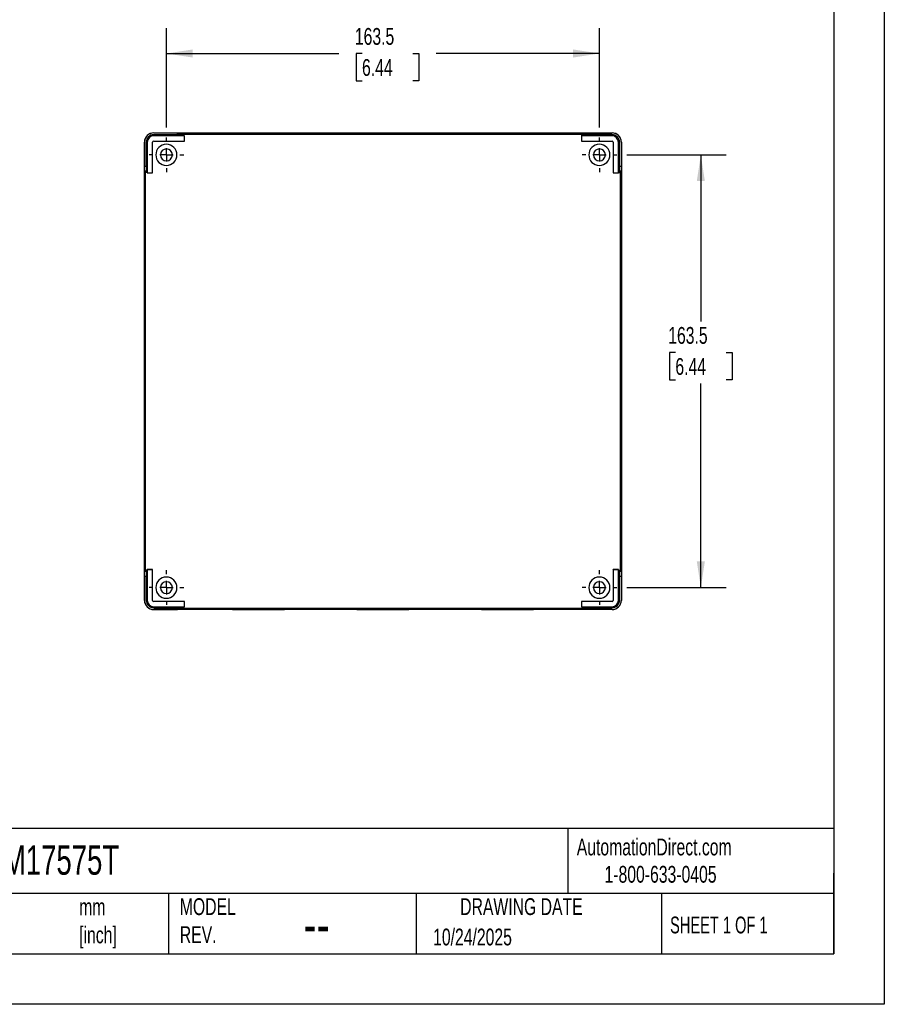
# Model space of a CAD drawing. Header units: millimetres. Extents: x 0 to 838, y 0 to 648.
# Tile 2 of 3: x 512 to 838, y 0 to 372. Entities that reach past the tile are written whole.
import ezdxf

# ---------------------------------------------------------------- set-up
doc = ezdxf.new("R2010")
doc.units = ezdxf.units.MM
doc.header["$LTSCALE"] = 3
doc.linetypes.add('CENTERX2', pattern=[20.32, 12.7, -2.54, 2.54, -2.54])
doc.layers.add('CENTER', color=40, linetype='CENTERX2')
doc.layers.add('DIMENSIONS', color=140, linetype='Continuous', lineweight=25)
doc.layers.add('TEXT', color=140, linetype='Continuous', lineweight=25)
doc.styles.add('SLDTEXTSTYLE0', font='TXT', dxfattribs={"width": 0.7})
doc.styles.add('SLDTEXTSTYLE1', font='TXT', dxfattribs={"width": 0.65})
doc.dimstyles.new('SLDDIMSTYLE0', dxfattribs={"dimtxt": 6.474023, "dimasz": 9.906, "dimexe": 0, "dimexo": 0.0625, "dimgap": 1.618506, "dimtad": 0, "dimtih": 1, "dimtoh": 1, "dimdec": 1, "dimrnd": 1e-09, "dimzin": 12, "dimdsep": 46, "dimtxsty": 'SLDTEXTSTYLE0', "dimsah": 1, "dimcen": 0.09, "dimadec": 0, "dimazin": 3, "dimtfac": 1, "dimtdec": 1, "dimtofl": 0, "dimtmove": 0, "dimatfit": 3, "dimfxl": 0, "dimfrac": 2, "dimtolj": 1, "dimtzin": 12, "dimarcsym": 0})

# ---------------------------------------------------------------- blocks, each defined once
blk = doc.blocks.new('_D_12')
at = {"layer": 'DIMENSIONS'}
for p, q in [((567.13, 331.28), (567.13, 368.75)), ((730.63, 331.28), (730.63, 368.75)), ((567.13, 359.23), (632.21, 359.23)), ((640.99, 359.23), (638.81, 359.23)), ((638.81, 359.23), (638.81, 348.94)), ((660.22, 359.23), (662.4, 359.23)), ((662.4, 359.23), (662.4, 348.94)), ((730.63, 359.23), (669, 359.23)), ((638.81, 348.94), (640.99, 348.94)), ((662.4, 348.94), (660.22, 348.94))]:
    blk.add_line(p, q, dxfattribs=at)
for points in [[(567.13, 359.23), (577.04, 357.7), (577.04, 360.75)], [(730.63, 359.23), (720.72, 360.75), (720.72, 357.7)]]:
    blk.add_solid(points, dxfattribs=at)
at = {"layer": 'DIMENSIONS', "char_height": 6.35, "attachment_point": 1, "style": 'SLDTEXTSTYLE0'}
for s, insert in [('163.5', (638.29, 368.86)), ('6.44', (640.99, 357.12))]:
    blk.add_mtext(s, dxfattribs=dict(at, insert=insert))
blk = doc.blocks.new('_D_13')
at = {"layer": 'DIMENSIONS'}
for p, q in [((740.98, 320.93), (778.46, 320.93)), ((768.93, 320.93), (768.93, 258.01)), ((759.31, 246.27), (757.14, 246.27)), ((757.14, 246.27), (757.14, 235.98)), ((778.55, 246.27), (780.72, 246.27)), ((780.72, 246.27), (780.72, 235.98)), ((757.14, 235.98), (759.31, 235.98)), ((768.93, 157.43), (768.93, 234.53)), ((780.72, 235.98), (778.55, 235.98)), ((740.98, 157.43), (778.46, 157.43))]:
    blk.add_line(p, q, dxfattribs=at)
for points in [[(768.93, 320.93), (767.41, 311.02), (770.45, 311.02)], [(768.93, 157.43), (770.45, 167.33), (767.41, 167.33)]]:
    blk.add_solid(points, dxfattribs=at)
at = {"layer": 'DIMENSIONS', "char_height": 6.35, "attachment_point": 1, "style": 'SLDTEXTSTYLE0'}
for s, insert in [('163.5', (756.62, 255.9)), ('6.44', (759.31, 244.16))]:
    blk.add_mtext(s, dxfattribs=dict(at, insert=insert))
blk = doc.blocks.new('SW_CENTERMARKSYMBOL_7')
at = {"layer": 'CENTER', "color": 0}
for p, q in [((0, 5.08), (0, 6.54)), ((-5.08, 0), (-6.54, 0)), ((0, 0), (-2.54, 0)), ((0, 0), (0, 2.54)), ((0, 0), (0, -2.54)), ((0, 0), (2.54, 0)), ((5.08, 0), (6.54, 0)), ((0, -5.08), (0, -6.54))]:
    blk.add_line(p, q, dxfattribs=at)
blk = doc.blocks.new('SW_CENTERMARKSYMBOL_8')
at = {"layer": 'CENTER', "color": 0}
for p, q in [((0, 5.08), (0, 6.54)), ((-5.08, 0), (-6.54, 0)), ((0, 0), (-2.54, 0)), ((0, 0), (0, 2.54)), ((0, 0), (0, -2.54)), ((0, 0), (2.54, 0)), ((5.08, 0), (6.54, 0)), ((0, -5.08), (0, -6.54))]:
    blk.add_line(p, q, dxfattribs=at)
blk = doc.blocks.new('SW_CENTERMARKSYMBOL_9')
at = {"layer": 'CENTER', "color": 0}
for p, q in [((0, 5.08), (0, 6.54)), ((-5.08, 0), (-6.54, 0)), ((0, 0), (-2.54, 0)), ((0, 0), (0, 2.54)), ((0, 0), (0, -2.54)), ((0, 0), (2.54, 0)), ((5.08, 0), (6.54, 0)), ((0, -5.08), (0, -6.54))]:
    blk.add_line(p, q, dxfattribs=at)
blk = doc.blocks.new('SW_CENTERMARKSYMBOL_10')
at = {"layer": 'CENTER', "color": 0}
for p, q in [((0, 5.08), (0, 6.54)), ((-5.08, 0), (-6.54, 0)), ((0, 0), (-2.54, 0)), ((0, 0), (0, 2.54)), ((0, 0), (0, -2.54)), ((0, 0), (2.54, 0)), ((5.08, 0), (6.54, 0)), ((0, -5.08), (0, -6.54))]:
    blk.add_line(p, q, dxfattribs=at)

msp = doc.modelspace()

# ---------------------------------------------------------------- linework, layer by layer
at = {"color": 7, "linetype": 'Continuous'}
for p, q in [((838.21, 647.71), (838.21, 0.01)), ((838.21, 0.01), (0.01, 0.01))]:
    msp.add_line(p, q, dxfattribs=at)
for p, q in [((562.33, 329.19), (562.33, 329.23)), ((562.33, 329.23), (735.43, 329.23)), ((571.35, 329.19), (562.33, 329.19)), ((562.33, 328.12), (562.33, 328.53)), ((571.35, 328.53), (562.33, 328.53)), ((573.91, 328.12), (562.33, 328.12)), ((571.35, 328.53), (571.35, 329.19)), ((573.72, 328.8), (573.35, 329.17)), ((573.35, 329.17), (573.35, 328.51)), ((573.72, 328.13), (573.35, 328.51)), ((573.72, 328.13), (573.72, 328.8)), ((573.72, 328.8), (724.04, 328.8)), ((573.92, 328.13), (573.72, 328.13)), ((573.91, 328.12), (573.92, 328.13)), ((573.91, 326.14), (573.91, 328.12)), ((573.92, 326.13), (573.92, 328.13)), ((601.88, 328.95), (601.88, 329.15)), ((601.88, 328.87), (601.88, 328.9)), ((648.88, 328.95), (648.88, 329.15)), ((648.88, 328.87), (648.88, 328.9)), ((695.88, 328.95), (695.88, 329.15)), ((695.88, 328.87), (695.88, 328.9)), ((723.85, 328.12), (723.84, 328.13)), ((724.04, 328.13), (723.84, 328.13)), ((723.84, 328.13), (723.84, 326.13)), ((723.85, 328.12), (723.85, 326.14)), ((735.43, 328.12), (723.85, 328.12)), ((724.41, 329.17), (724.04, 328.8)), ((724.04, 328.13), (724.04, 328.8)), ((724.04, 328.13), (724.41, 328.51)), ((724.41, 328.51), (724.41, 329.17)), ((726.41, 329.19), (735.43, 329.19)), ((726.41, 329.19), (726.41, 328.53)), ((735.43, 328.53), (726.41, 328.53)), ((735.43, 329.19), (735.43, 329.23)), ((735.43, 328.12), (735.43, 328.53)), ((558.83, 152.63), (558.83, 325.73)), ((558.87, 325.73), (558.83, 325.73)), ((558.87, 325.73), (558.87, 316.71)), ((559.93, 325.73), (559.53, 325.73)), ((559.53, 325.73), (559.53, 316.71)), ((559.93, 325.73), (559.93, 314.14)), ((561.91, 314.14), (561.91, 325.73)), ((561.91, 325.73), (561.92, 325.73)), ((561.92, 314.13), (561.92, 325.73)), ((562.33, 326.14), (573.91, 326.14)), ((562.33, 326.14), (562.33, 326.13)), ((562.33, 326.13), (573.92, 326.13)), ((573.91, 326.14), (573.92, 326.13)), ((723.85, 326.14), (723.84, 326.13)), ((723.84, 326.13), (735.43, 326.13)), ((723.85, 326.14), (735.43, 326.14)), ((735.43, 326.14), (735.43, 326.13)), ((735.85, 325.73), (735.84, 325.73)), ((735.84, 325.73), (735.84, 314.13)), ((735.85, 325.73), (735.85, 314.14)), ((737.83, 314.14), (737.83, 325.73)), ((737.83, 325.73), (738.23, 325.73)), ((738.23, 316.71), (738.23, 325.73)), ((738.9, 325.73), (738.9, 316.71)), ((738.9, 325.73), (738.93, 325.73)), ((738.93, 325.73), (738.93, 152.63)), ((558.87, 316.71), (559.53, 316.71)), ((738.23, 316.71), (738.9, 316.71)), ((558.88, 314.71), (559.26, 314.33)), ((559.55, 314.71), (558.88, 314.71)), ((559.26, 164.02), (559.26, 314.33)), ((559.92, 314.33), (559.26, 314.33)), ((559.92, 314.33), (559.55, 314.71)), ((559.92, 314.33), (559.92, 314.13)), ((559.93, 314.14), (559.92, 314.13)), ((559.92, 314.13), (561.92, 314.13)), ((559.93, 314.14), (561.91, 314.14)), ((561.91, 314.14), (561.92, 314.13)), ((735.85, 314.14), (735.84, 314.13)), ((735.84, 314.13), (737.84, 314.13)), ((735.85, 314.14), (737.83, 314.14)), ((737.83, 314.14), (737.84, 314.13)), ((737.84, 314.33), (738.21, 314.71)), ((737.84, 314.13), (737.84, 314.33)), ((737.84, 314.33), (738.5, 314.33)), ((738.88, 314.71), (738.21, 314.71)), ((738.5, 314.33), (738.88, 314.71)), ((738.5, 314.33), (738.5, 164.02)), ((559.14, 280.18), (558.94, 280.18)), ((738.62, 280.18), (738.82, 280.18)), ((559.14, 239.18), (558.94, 239.18)), ((738.62, 239.18), (738.82, 239.18)), ((559.14, 198.18), (558.94, 198.18)), ((738.62, 198.18), (738.82, 198.18)), ((559.26, 164.02), (558.88, 163.64)), ((559.92, 164.02), (559.26, 164.02)), ((559.92, 164.02), (559.55, 163.64)), ((559.92, 164.22), (559.92, 164.02)), ((559.93, 164.21), (559.92, 164.22)), ((561.92, 164.22), (559.92, 164.22)), ((561.91, 164.21), (559.93, 164.21)), ((559.93, 164.21), (559.93, 152.63)), ((561.91, 164.21), (561.92, 164.22)), ((561.91, 152.63), (561.91, 164.21)), ((561.92, 152.63), (561.92, 164.22)), ((735.85, 164.21), (735.84, 164.22)), ((735.84, 164.22), (735.84, 152.63)), ((737.84, 164.22), (735.84, 164.22)), ((735.85, 164.21), (735.85, 152.63)), ((737.83, 164.21), (735.85, 164.21)), ((737.83, 164.21), (737.84, 164.22)), ((737.83, 152.63), (737.83, 164.21)), ((737.84, 164.02), (737.84, 164.22)), ((737.84, 164.02), (738.21, 163.64)), ((737.84, 164.02), (738.5, 164.02)), ((738.88, 163.64), (738.5, 164.02)), ((558.87, 161.64), (558.87, 152.63)), ((559.53, 161.64), (558.87, 161.64)), ((558.88, 163.64), (559.55, 163.64)), ((559.53, 161.64), (559.53, 152.63)), ((738.21, 163.64), (738.88, 163.64)), ((738.23, 152.63), (738.23, 161.64)), ((738.9, 161.64), (738.23, 161.64)), ((738.9, 161.64), (738.9, 152.63)), ((558.87, 152.63), (558.83, 152.63)), ((559.93, 152.63), (559.53, 152.63)), ((561.91, 152.63), (561.92, 152.63)), ((735.85, 152.63), (735.84, 152.63)), ((737.83, 152.63), (738.23, 152.63)), ((738.9, 152.63), (738.93, 152.63)), ((562.33, 152.21), (562.33, 152.22)), ((573.92, 152.22), (562.33, 152.22)), ((573.91, 152.21), (562.33, 152.21)), ((562.33, 150.23), (573.91, 150.23)), ((562.33, 150.23), (562.33, 149.83)), ((562.33, 149.83), (571.35, 149.83)), ((562.33, 149.16), (562.33, 149.13)), ((562.33, 149.16), (571.35, 149.16)), ((735.43, 149.13), (562.33, 149.13)), ((571.35, 149.16), (571.35, 149.83)), ((573.72, 150.22), (573.35, 149.84)), ((573.35, 149.84), (573.35, 149.18)), ((573.35, 149.18), (573.72, 149.55)), ((573.72, 150.22), (573.92, 150.22)), ((573.72, 150.22), (573.72, 149.55)), ((724.04, 149.55), (573.72, 149.55)), ((573.91, 152.21), (573.92, 152.22)), ((573.91, 150.23), (573.91, 152.21)), ((573.91, 150.23), (573.92, 150.22)), ((573.92, 150.22), (573.92, 152.22)), ((601.88, 149.49), (601.88, 149.45)), ((601.88, 149.4), (601.88, 149.2)), ((648.88, 149.49), (648.88, 149.45)), ((648.88, 149.4), (648.88, 149.2)), ((695.88, 149.49), (695.88, 149.45)), ((695.88, 149.4), (695.88, 149.2)), ((723.85, 152.21), (723.84, 152.22)), ((735.43, 152.22), (723.84, 152.22)), ((723.84, 152.22), (723.84, 150.22)), ((723.85, 150.23), (723.84, 150.22)), ((723.84, 150.22), (724.04, 150.22)), ((723.85, 152.21), (723.85, 150.23)), ((735.43, 152.21), (723.85, 152.21)), ((723.85, 150.23), (735.43, 150.23)), ((724.04, 150.22), (724.41, 149.84)), ((724.04, 150.22), (724.04, 149.55)), ((724.04, 149.55), (724.41, 149.18)), ((724.41, 149.18), (724.41, 149.84)), ((726.41, 149.83), (735.43, 149.83)), ((726.41, 149.83), (726.41, 149.16)), ((735.43, 149.16), (726.41, 149.16)), ((735.43, 152.21), (735.43, 152.22)), ((735.43, 150.23), (735.43, 149.83)), ((735.43, 149.16), (735.43, 149.13))]:
    msp.add_line(p, q)
at = {"flags": 128}
for points in [[(601.88, 328.87), (600.12, 328.87), (598.39, 328.87), (596.69, 328.87), (595.06, 328.88), (593.5, 328.89), (592.05, 328.89), (590.71, 328.9), (589.5, 328.92), (588.43, 328.93), (587.52, 328.94), (586.78, 328.95), (586.22, 328.97), (585.84, 328.98), (585.65, 329), (585.65, 329.01), (585.84, 329.03), (586.22, 329.05), (586.78, 329.06), (587.52, 329.07), (588.43, 329.09), (589.5, 329.1), (590.71, 329.11), (592.05, 329.12), (593.5, 329.13), (595.06, 329.14), (596.69, 329.14), (598.39, 329.15), (600.12, 329.15), (601.88, 329.15)], [(590.36, 328.91), (590.71, 328.91), (592.05, 328.92), (593.5, 328.93), (595.06, 328.94), (596.69, 328.94), (598.39, 328.95), (600.12, 328.95), (601.88, 328.95)], [(595.46, 328.88), (596.56, 328.88), (597.8, 328.89), (599.12, 328.89), (600.49, 328.9), (601.88, 328.9)], [(601.88, 329.15), (603.64, 329.15), (605.37, 329.15), (607.07, 329.14), (608.7, 329.14), (610.26, 329.13), (611.71, 329.12), (613.06, 329.11), (614.27, 329.1), (615.33, 329.09), (616.24, 329.07), (616.98, 329.06), (617.54, 329.05), (617.92, 329.03), (618.11, 329.01), (618.11, 329), (617.92, 328.98), (617.54, 328.97), (616.98, 328.95), (616.24, 328.94), (615.33, 328.93), (614.27, 328.92), (613.06, 328.9), (611.71, 328.89), (610.26, 328.89), (608.7, 328.88), (607.07, 328.87), (605.37, 328.87), (603.64, 328.87), (601.88, 328.87)], [(601.88, 328.95), (603.64, 328.95), (605.37, 328.95), (607.07, 328.94), (608.7, 328.94), (610.26, 328.93), (611.71, 328.92), (613.06, 328.91), (613.4, 328.91)], [(601.88, 328.9), (603.28, 328.9), (604.65, 328.89), (605.96, 328.89), (607.21, 328.88), (608.3, 328.88)], [(648.88, 328.87), (647.12, 328.87), (645.39, 328.87), (643.69, 328.87), (642.06, 328.88), (640.5, 328.89), (639.05, 328.89), (637.71, 328.9), (636.5, 328.92), (635.43, 328.93), (634.52, 328.94), (633.78, 328.95), (633.22, 328.97), (632.84, 328.98), (632.65, 329), (632.65, 329.01), (632.84, 329.03), (633.22, 329.05), (633.78, 329.06), (634.52, 329.07), (635.43, 329.09), (636.5, 329.1), (637.71, 329.11), (639.05, 329.12), (640.5, 329.13), (642.06, 329.14), (643.69, 329.14), (645.39, 329.15), (647.12, 329.15), (648.88, 329.15)], [(637.36, 328.91), (637.71, 328.91), (639.05, 328.92), (640.5, 328.93), (642.06, 328.94), (643.69, 328.94), (645.39, 328.95), (647.12, 328.95), (648.88, 328.95)], [(642.46, 328.88), (643.56, 328.88), (644.8, 328.89), (646.12, 328.89), (647.49, 328.9), (648.88, 328.9)], [(648.88, 329.15), (650.64, 329.15), (652.37, 329.15), (654.07, 329.14), (655.7, 329.14), (657.26, 329.13), (658.71, 329.12), (660.06, 329.11), (661.27, 329.1), (662.33, 329.09), (663.24, 329.07), (663.98, 329.06), (664.54, 329.05), (664.92, 329.03), (665.11, 329.01), (665.11, 329), (664.92, 328.98), (664.54, 328.97), (663.98, 328.95), (663.24, 328.94), (662.33, 328.93), (661.27, 328.92), (660.06, 328.9), (658.71, 328.89), (657.26, 328.89), (655.7, 328.88), (654.07, 328.87), (652.37, 328.87), (650.64, 328.87), (648.88, 328.87)], [(648.88, 328.95), (650.64, 328.95), (652.37, 328.95), (654.07, 328.94), (655.7, 328.94), (657.26, 328.93), (658.71, 328.92), (660.06, 328.91), (660.4, 328.91)], [(648.88, 328.9), (650.28, 328.9), (651.65, 328.89), (652.96, 328.89), (654.21, 328.88), (655.3, 328.88)], [(695.88, 328.87), (694.12, 328.87), (692.39, 328.87), (690.69, 328.87), (689.06, 328.88), (687.5, 328.89), (686.05, 328.89), (684.71, 328.9), (683.5, 328.92), (682.43, 328.93), (681.52, 328.94), (680.78, 328.95), (680.22, 328.97), (679.84, 328.98), (679.65, 329), (679.65, 329.01), (679.84, 329.03), (680.22, 329.05), (680.78, 329.06), (681.52, 329.07), (682.43, 329.09), (683.5, 329.1), (684.71, 329.11), (686.05, 329.12), (687.5, 329.13), (689.06, 329.14), (690.69, 329.14), (692.39, 329.15), (694.12, 329.15), (695.88, 329.15)], [(684.36, 328.91), (684.71, 328.91), (686.05, 328.92), (687.5, 328.93), (689.06, 328.94), (690.69, 328.94), (692.39, 328.95), (694.12, 328.95), (695.88, 328.95)], [(689.46, 328.88), (690.56, 328.88), (691.8, 328.89), (693.12, 328.89), (694.49, 328.9), (695.88, 328.9)], [(695.88, 329.15), (697.64, 329.15), (699.37, 329.15), (701.07, 329.14), (702.7, 329.14), (704.26, 329.13), (705.71, 329.12), (707.06, 329.11), (708.27, 329.1), (709.33, 329.09), (710.24, 329.07), (710.98, 329.06), (711.54, 329.05), (711.92, 329.03), (712.11, 329.01), (712.11, 329), (711.92, 328.98), (711.54, 328.97), (710.98, 328.95), (710.24, 328.94), (709.33, 328.93), (708.27, 328.92), (707.06, 328.9), (705.71, 328.89), (704.26, 328.89), (702.7, 328.88), (701.07, 328.87), (699.37, 328.87), (697.64, 328.87), (695.88, 328.87)], [(695.88, 328.95), (697.64, 328.95), (699.37, 328.95), (701.07, 328.94), (702.7, 328.94), (704.26, 328.93), (705.71, 328.92), (707.06, 328.91), (707.4, 328.91)], [(695.88, 328.9), (697.28, 328.9), (698.65, 328.89), (699.96, 328.89), (701.21, 328.88), (702.3, 328.88)], [(558.94, 280.18), (558.94, 281.71), (558.94, 283.23), (558.95, 284.7), (558.95, 286.1), (558.96, 287.42), (558.97, 288.63), (558.98, 289.72), (558.99, 290.67), (559, 291.47), (559.01, 292.1), (559.02, 292.56), (559.04, 292.83), (559.05, 292.93), (559.06, 292.83), (559.08, 292.56), (559.09, 292.1), (559.1, 291.47), (559.11, 290.67), (559.12, 289.72), (559.13, 288.63), (559.14, 287.42), (559.15, 286.1), (559.15, 284.7), (559.16, 283.23), (559.16, 281.71), (559.16, 280.18)], [(738.82, 280.18), (738.82, 281.71), (738.82, 283.23), (738.82, 284.7), (738.81, 286.1), (738.8, 287.42), (738.8, 288.63), (738.79, 289.72), (738.78, 290.67), (738.76, 291.47), (738.75, 292.1), (738.74, 292.56), (738.73, 292.83), (738.71, 292.93), (738.7, 292.83), (738.69, 292.56), (738.67, 292.1), (738.66, 291.47), (738.65, 290.67), (738.64, 289.72), (738.63, 288.63), (738.62, 287.42), (738.61, 286.1), (738.61, 284.7), (738.6, 283.23), (738.6, 281.71), (738.6, 280.18)], [(559.14, 280.18), (559.14, 281.71), (559.14, 283.23), (559.15, 284.7), (559.15, 285.77)], [(738.62, 280.18), (738.62, 281.71), (738.62, 283.23), (738.62, 284.7), (738.61, 285.77)], [(559.16, 280.18), (559.16, 278.64), (559.16, 277.12), (559.15, 275.65), (559.15, 274.25), (559.14, 272.93), (559.13, 271.72), (559.12, 270.63), (559.11, 269.68), (559.1, 268.89), (559.09, 268.25), (559.08, 267.8), (559.06, 267.52), (559.05, 267.43), (559.04, 267.52), (559.02, 267.8), (559.01, 268.25), (559, 268.89), (558.99, 269.68), (558.98, 270.63), (558.97, 271.72), (558.96, 272.93), (558.95, 274.25), (558.95, 275.65), (558.94, 277.12), (558.94, 278.64), (558.94, 280.18)], [(559.15, 274.58), (559.15, 275.65), (559.14, 277.12), (559.14, 278.64), (559.14, 280.18)], [(738.6, 280.18), (738.6, 278.64), (738.6, 277.12), (738.61, 275.65), (738.61, 274.25), (738.62, 272.93), (738.63, 271.72), (738.64, 270.63), (738.65, 269.68), (738.66, 268.89), (738.67, 268.25), (738.69, 267.8), (738.7, 267.52), (738.71, 267.43), (738.73, 267.52), (738.74, 267.8), (738.75, 268.25), (738.76, 268.89), (738.78, 269.68), (738.79, 270.63), (738.8, 271.72), (738.8, 272.93), (738.81, 274.25), (738.82, 275.65), (738.82, 277.12), (738.82, 278.64), (738.82, 280.18)], [(738.61, 274.58), (738.62, 275.65), (738.62, 277.12), (738.62, 278.64), (738.62, 280.18)], [(558.94, 239.18), (558.94, 240.71), (558.94, 242.23), (558.95, 243.7), (558.95, 245.1), (558.96, 246.42), (558.97, 247.63), (558.98, 248.72), (558.99, 249.67), (559, 250.47), (559.01, 251.1), (559.02, 251.56), (559.04, 251.83), (559.05, 251.93), (559.06, 251.83), (559.08, 251.56), (559.09, 251.1), (559.1, 250.47), (559.11, 249.67), (559.12, 248.72), (559.13, 247.63), (559.14, 246.42), (559.15, 245.1), (559.15, 243.7), (559.16, 242.23), (559.16, 240.71), (559.16, 239.18)], [(738.82, 239.18), (738.82, 240.71), (738.82, 242.23), (738.82, 243.7), (738.81, 245.1), (738.8, 246.42), (738.8, 247.63), (738.79, 248.72), (738.78, 249.67), (738.76, 250.47), (738.75, 251.1), (738.74, 251.56), (738.73, 251.83), (738.71, 251.93), (738.7, 251.83), (738.69, 251.56), (738.67, 251.1), (738.66, 250.47), (738.65, 249.67), (738.64, 248.72), (738.63, 247.63), (738.62, 246.42), (738.61, 245.1), (738.61, 243.7), (738.6, 242.23), (738.6, 240.71), (738.6, 239.18)], [(559.14, 239.18), (559.14, 240.71), (559.14, 242.23), (559.15, 243.7), (559.15, 244.77)], [(738.62, 239.18), (738.62, 240.71), (738.62, 242.23), (738.62, 243.7), (738.61, 244.77)], [(559.16, 239.18), (559.16, 237.64), (559.16, 236.12), (559.15, 234.65), (559.15, 233.25), (559.14, 231.93), (559.13, 230.72), (559.12, 229.63), (559.11, 228.68), (559.1, 227.89), (559.09, 227.25), (559.08, 226.8), (559.06, 226.52), (559.05, 226.43), (559.04, 226.52), (559.02, 226.8), (559.01, 227.25), (559, 227.89), (558.99, 228.68), (558.98, 229.63), (558.97, 230.72), (558.96, 231.93), (558.95, 233.25), (558.95, 234.65), (558.94, 236.12), (558.94, 237.64), (558.94, 239.18)], [(559.15, 233.58), (559.15, 234.65), (559.14, 236.12), (559.14, 237.64), (559.14, 239.18)], [(738.6, 239.18), (738.6, 237.64), (738.6, 236.12), (738.61, 234.65), (738.61, 233.25), (738.62, 231.93), (738.63, 230.72), (738.64, 229.63), (738.65, 228.68), (738.66, 227.89), (738.67, 227.25), (738.69, 226.8), (738.7, 226.52), (738.71, 226.43), (738.73, 226.52), (738.74, 226.8), (738.75, 227.25), (738.76, 227.89), (738.78, 228.68), (738.79, 229.63), (738.8, 230.72), (738.8, 231.93), (738.81, 233.25), (738.82, 234.65), (738.82, 236.12), (738.82, 237.64), (738.82, 239.18)], [(738.61, 233.58), (738.62, 234.65), (738.62, 236.12), (738.62, 237.64), (738.62, 239.18)], [(558.94, 198.18), (558.94, 199.71), (558.94, 201.23), (558.95, 202.7), (558.95, 204.1), (558.96, 205.42), (558.97, 206.63), (558.98, 207.72), (558.99, 208.67), (559, 209.47), (559.01, 210.1), (559.02, 210.56), (559.04, 210.83), (559.05, 210.93), (559.06, 210.83), (559.08, 210.56), (559.09, 210.1), (559.1, 209.47), (559.11, 208.67), (559.12, 207.72), (559.13, 206.63), (559.14, 205.42), (559.15, 204.1), (559.15, 202.7), (559.16, 201.23), (559.16, 199.71), (559.16, 198.18)], [(738.82, 198.18), (738.82, 199.71), (738.82, 201.23), (738.82, 202.7), (738.81, 204.1), (738.8, 205.42), (738.8, 206.63), (738.79, 207.72), (738.78, 208.67), (738.76, 209.47), (738.75, 210.1), (738.74, 210.56), (738.73, 210.83), (738.71, 210.93), (738.7, 210.83), (738.69, 210.56), (738.67, 210.1), (738.66, 209.47), (738.65, 208.67), (738.64, 207.72), (738.63, 206.63), (738.62, 205.42), (738.61, 204.1), (738.61, 202.7), (738.6, 201.23), (738.6, 199.71), (738.6, 198.18)], [(559.14, 198.18), (559.14, 199.71), (559.14, 201.23), (559.15, 202.7), (559.15, 203.77)], [(738.62, 198.18), (738.62, 199.71), (738.62, 201.23), (738.62, 202.7), (738.61, 203.77)], [(559.16, 198.18), (559.16, 196.64), (559.16, 195.12), (559.15, 193.65), (559.15, 192.25), (559.14, 190.93), (559.13, 189.72), (559.12, 188.63), (559.11, 187.68), (559.1, 186.89), (559.09, 186.25), (559.08, 185.8), (559.06, 185.52), (559.05, 185.43), (559.04, 185.52), (559.02, 185.8), (559.01, 186.25), (559, 186.89), (558.99, 187.68), (558.98, 188.63), (558.97, 189.72), (558.96, 190.93), (558.95, 192.25), (558.95, 193.65), (558.94, 195.12), (558.94, 196.64), (558.94, 198.18)], [(559.15, 192.58), (559.15, 193.65), (559.14, 195.12), (559.14, 196.64), (559.14, 198.18)], [(738.6, 198.18), (738.6, 196.64), (738.6, 195.12), (738.61, 193.65), (738.61, 192.25), (738.62, 190.93), (738.63, 189.72), (738.64, 188.63), (738.65, 187.68), (738.66, 186.89), (738.67, 186.25), (738.69, 185.8), (738.7, 185.52), (738.71, 185.43), (738.73, 185.52), (738.74, 185.8), (738.75, 186.25), (738.76, 186.89), (738.78, 187.68), (738.79, 188.63), (738.8, 189.72), (738.8, 190.93), (738.81, 192.25), (738.82, 193.65), (738.82, 195.12), (738.82, 196.64), (738.82, 198.18)], [(738.61, 192.58), (738.62, 193.65), (738.62, 195.12), (738.62, 196.64), (738.62, 198.18)], [(601.88, 149.49), (600.12, 149.48), (598.39, 149.48), (596.69, 149.48), (595.06, 149.47), (593.5, 149.47), (592.05, 149.46), (590.71, 149.45), (589.5, 149.44), (588.43, 149.42), (587.52, 149.41), (586.78, 149.4), (586.22, 149.38), (585.84, 149.37), (585.65, 149.35), (585.65, 149.34), (585.84, 149.32), (586.22, 149.31), (586.78, 149.29), (587.52, 149.28), (588.43, 149.26), (589.5, 149.25), (590.71, 149.24), (592.05, 149.23), (593.5, 149.22), (595.06, 149.22), (596.69, 149.21), (598.39, 149.21), (600.12, 149.2), (601.88, 149.2)], [(590.36, 149.44), (590.71, 149.44), (592.05, 149.43), (593.5, 149.42), (595.06, 149.42), (596.69, 149.41), (598.39, 149.41), (600.12, 149.4), (601.88, 149.4)], [(595.46, 149.47), (596.56, 149.47), (597.8, 149.46), (599.12, 149.46), (600.49, 149.46), (601.88, 149.45)], [(601.88, 149.2), (603.64, 149.2), (605.37, 149.21), (607.07, 149.21), (608.7, 149.22), (610.26, 149.22), (611.71, 149.23), (613.06, 149.24), (614.27, 149.25), (615.33, 149.26), (616.24, 149.28), (616.98, 149.29), (617.54, 149.31), (617.92, 149.32), (618.11, 149.34), (618.11, 149.35), (617.92, 149.37), (617.54, 149.38), (616.98, 149.4), (616.24, 149.41), (615.33, 149.42), (614.27, 149.44), (613.06, 149.45), (611.71, 149.46), (610.26, 149.47), (608.7, 149.47), (607.07, 149.48), (605.37, 149.48), (603.64, 149.48), (601.88, 149.49)], [(601.88, 149.45), (603.28, 149.46), (604.65, 149.46), (605.96, 149.46), (607.21, 149.47), (608.3, 149.47)], [(601.88, 149.4), (603.64, 149.4), (605.37, 149.41), (607.07, 149.41), (608.7, 149.42), (610.26, 149.42), (611.71, 149.43), (613.06, 149.44), (613.4, 149.44)], [(648.88, 149.49), (647.12, 149.48), (645.39, 149.48), (643.69, 149.48), (642.06, 149.47), (640.5, 149.47), (639.05, 149.46), (637.71, 149.45), (636.5, 149.44), (635.43, 149.42), (634.52, 149.41), (633.78, 149.4), (633.22, 149.38), (632.84, 149.37), (632.65, 149.35), (632.65, 149.34), (632.84, 149.32), (633.22, 149.31), (633.78, 149.29), (634.52, 149.28), (635.43, 149.26), (636.5, 149.25), (637.71, 149.24), (639.05, 149.23), (640.5, 149.22), (642.06, 149.22), (643.69, 149.21), (645.39, 149.21), (647.12, 149.2), (648.88, 149.2)], [(637.36, 149.44), (637.71, 149.44), (639.05, 149.43), (640.5, 149.42), (642.06, 149.42), (643.69, 149.41), (645.39, 149.41), (647.12, 149.4), (648.88, 149.4)], [(642.46, 149.47), (643.56, 149.47), (644.8, 149.46), (646.12, 149.46), (647.49, 149.46), (648.88, 149.45)], [(648.88, 149.2), (650.64, 149.2), (652.37, 149.21), (654.07, 149.21), (655.7, 149.22), (657.26, 149.22), (658.71, 149.23), (660.06, 149.24), (661.27, 149.25), (662.33, 149.26), (663.24, 149.28), (663.98, 149.29), (664.54, 149.31), (664.92, 149.32), (665.11, 149.34), (665.11, 149.35), (664.92, 149.37), (664.54, 149.38), (663.98, 149.4), (663.24, 149.41), (662.33, 149.42), (661.27, 149.44), (660.06, 149.45), (658.71, 149.46), (657.26, 149.47), (655.7, 149.47), (654.07, 149.48), (652.37, 149.48), (650.64, 149.48), (648.88, 149.49)], [(648.88, 149.45), (650.28, 149.46), (651.65, 149.46), (652.96, 149.46), (654.21, 149.47), (655.3, 149.47)], [(648.88, 149.4), (650.64, 149.4), (652.37, 149.41), (654.07, 149.41), (655.7, 149.42), (657.26, 149.42), (658.71, 149.43), (660.06, 149.44), (660.4, 149.44)], [(695.88, 149.49), (694.12, 149.48), (692.39, 149.48), (690.69, 149.48), (689.06, 149.47), (687.5, 149.47), (686.05, 149.46), (684.71, 149.45), (683.5, 149.44), (682.43, 149.42), (681.52, 149.41), (680.78, 149.4), (680.22, 149.38), (679.84, 149.37), (679.65, 149.35), (679.65, 149.34), (679.84, 149.32), (680.22, 149.31), (680.78, 149.29), (681.52, 149.28), (682.43, 149.26), (683.5, 149.25), (684.71, 149.24), (686.05, 149.23), (687.5, 149.22), (689.06, 149.22), (690.69, 149.21), (692.39, 149.21), (694.12, 149.2), (695.88, 149.2)], [(684.36, 149.44), (684.71, 149.44), (686.05, 149.43), (687.5, 149.42), (689.06, 149.42), (690.69, 149.41), (692.39, 149.41), (694.12, 149.4), (695.88, 149.4)], [(689.46, 149.47), (690.56, 149.47), (691.8, 149.46), (693.12, 149.46), (694.49, 149.46), (695.88, 149.45)], [(695.88, 149.2), (697.64, 149.2), (699.37, 149.21), (701.07, 149.21), (702.7, 149.22), (704.26, 149.22), (705.71, 149.23), (707.06, 149.24), (708.27, 149.25), (709.33, 149.26), (710.24, 149.28), (710.98, 149.29), (711.54, 149.31), (711.92, 149.32), (712.11, 149.34), (712.11, 149.35), (711.92, 149.37), (711.54, 149.38), (710.98, 149.4), (710.24, 149.41), (709.33, 149.42), (708.27, 149.44), (707.06, 149.45), (705.71, 149.46), (704.26, 149.47), (702.7, 149.47), (701.07, 149.48), (699.37, 149.48), (697.64, 149.48), (695.88, 149.49)], [(695.88, 149.45), (697.28, 149.46), (698.65, 149.46), (699.96, 149.46), (701.21, 149.47), (702.3, 149.47)], [(695.88, 149.4), (697.64, 149.4), (699.37, 149.41), (701.07, 149.41), (702.7, 149.42), (704.26, 149.42), (705.71, 149.43), (707.06, 149.44), (707.4, 149.44)]]:
    msp.add_lwpolyline(points, dxfattribs=at)
for centre, radius, start, end in [((562.33, 325.73), 3.5, 90, 180), ((562.33, 325.73), 3.47, 90, 180), ((562.33, 325.73), 2.8, 90, 180), ((562.33, 325.73), 2.4, 90, 180), ((735.43, 325.73), 3.5, 0, 90), ((735.43, 325.73), 3.47, 0, 90), ((735.43, 325.73), 2.8, 0, 90), ((735.43, 325.73), 2.4, 0, 90), ((562.33, 325.73), 0.416, 90, 180), ((562.33, 325.73), 0.407, 90, 180), ((567.13, 320.93), 4, 90, 270), ((567.13, 320.93), 4, 270, 90), ((730.63, 320.93), 4, 90, 270), ((730.63, 320.93), 4, 270, 90), ((735.43, 325.73), 0.416, 0, 90), ((735.43, 325.73), 0.407, 0, 90), ((567.13, 320.93), 2.25, 90, 270), ((567.13, 320.93), 2.25, 270, 90), ((730.63, 320.93), 2.25, 90, 270), ((730.63, 320.93), 2.25, 270, 90), ((567.13, 157.43), 4, 90, 270), ((567.13, 157.43), 4, 270, 90), ((730.63, 157.43), 4, 90, 270), ((730.63, 157.43), 4, 270, 90), ((567.13, 157.43), 2.25, 90, 270), ((567.13, 157.43), 2.25, 270, 90), ((730.63, 157.43), 2.25, 90, 270), ((730.63, 157.43), 2.25, 270, 90), ((562.33, 152.63), 3.5, 180, 270), ((562.33, 152.63), 3.47, 180, 270), ((562.33, 152.63), 2.8, 180, 270), ((562.33, 152.63), 2.4, 180, 270), ((562.33, 152.63), 0.416, 180, 270), ((562.33, 152.63), 0.407, 180, 270), ((735.43, 152.63), 0.416, 270, 0), ((735.43, 152.63), 2.4, 270, 0), ((735.43, 152.63), 2.8, 270, 0), ((735.43, 152.63), 0.407, 270, 0), ((735.43, 152.63), 3.5, 270, 0), ((735.43, 152.63), 3.47, 270, 0)]:
    msp.add_arc(centre, radius, start, end)
for points in [[(571.35, 329.19), (571.58, 329.19), (571.84, 329.19), (572.33, 329.19), (572.56, 329.19), (572.95, 329.18), (573.1, 329.18), (573.3, 329.18), (573.35, 329.18), (573.35, 329.17)], [(573.35, 328.51), (573.35, 328.51), (573.3, 328.51), (573.1, 328.52), (572.95, 328.52), (572.56, 328.52), (572.33, 328.52), (571.84, 328.53), (571.58, 328.53), (571.35, 328.53)], [(724.41, 329.17), (724.42, 329.18), (724.46, 329.18), (724.66, 329.18), (724.81, 329.18), (725.2, 329.19), (725.44, 329.19), (725.93, 329.19), (726.18, 329.19), (726.41, 329.19)], [(726.41, 328.53), (726.18, 328.53), (725.93, 328.53), (725.44, 328.52), (725.2, 328.52), (724.81, 328.52), (724.66, 328.52), (724.46, 328.51), (724.42, 328.51), (724.41, 328.51)], [(558.88, 314.71), (558.88, 314.71), (558.88, 314.76), (558.87, 314.95), (558.87, 315.11), (558.87, 315.5), (558.87, 315.73), (558.87, 316.22), (558.87, 316.47), (558.87, 316.71)], [(559.53, 316.71), (559.53, 316.47), (559.53, 316.22), (559.53, 315.73), (559.53, 315.5), (559.54, 315.11), (559.54, 314.95), (559.54, 314.76), (559.55, 314.71), (559.55, 314.71)], [(738.21, 314.71), (738.22, 314.71), (738.22, 314.76), (738.22, 314.95), (738.22, 315.11), (738.23, 315.5), (738.23, 315.73), (738.23, 316.22), (738.23, 316.47), (738.23, 316.71)], [(738.9, 316.71), (738.9, 316.47), (738.9, 316.22), (738.89, 315.73), (738.89, 315.5), (738.89, 315.11), (738.89, 314.95), (738.88, 314.76), (738.88, 314.71), (738.88, 314.71)], [(558.87, 161.64), (558.87, 161.88), (558.87, 162.13), (558.87, 162.62), (558.87, 162.86), (558.87, 163.25), (558.87, 163.4), (558.88, 163.6), (558.88, 163.64), (558.88, 163.64)], [(559.55, 163.64), (559.55, 163.64), (559.54, 163.6), (559.54, 163.4), (559.54, 163.25), (559.53, 162.86), (559.53, 162.62), (559.53, 162.13), (559.53, 161.88), (559.53, 161.64)], [(738.23, 161.64), (738.23, 161.88), (738.23, 162.13), (738.23, 162.62), (738.23, 162.86), (738.22, 163.25), (738.22, 163.4), (738.22, 163.6), (738.22, 163.64), (738.21, 163.64)], [(738.88, 163.64), (738.88, 163.64), (738.88, 163.6), (738.89, 163.4), (738.89, 163.25), (738.89, 162.86), (738.89, 162.62), (738.9, 162.13), (738.9, 161.88), (738.9, 161.64)], [(571.35, 149.83), (571.58, 149.83), (571.84, 149.83), (572.33, 149.83), (572.56, 149.83), (572.95, 149.83), (573.1, 149.83), (573.3, 149.84), (573.35, 149.84), (573.35, 149.84)], [(573.35, 149.18), (573.35, 149.18), (573.3, 149.17), (573.1, 149.17), (572.95, 149.17), (572.56, 149.16), (572.33, 149.16), (571.84, 149.16), (571.58, 149.16), (571.35, 149.16)], [(724.41, 149.84), (724.42, 149.84), (724.46, 149.84), (724.66, 149.83), (724.81, 149.83), (725.2, 149.83), (725.44, 149.83), (725.93, 149.83), (726.18, 149.83), (726.41, 149.83)], [(726.41, 149.16), (726.18, 149.16), (725.93, 149.16), (725.44, 149.16), (725.2, 149.16), (724.81, 149.17), (724.66, 149.17), (724.46, 149.17), (724.42, 149.18), (724.41, 149.18)]]:
    msp.add_open_spline(points, degree=3, knots=[0, 0, 0, 0, 0.25, 0.25, 0.5, 0.5, 0.75, 0.75, 1, 1, 1, 1])
at = {"layer": 'TEXT'}
for p, q in [((819.15, 628.65), (819.15, 19.05)), ((819.15, 66.38), (19.05, 66.38)), ((718.73, 66.38), (718.73, 41.91)), ((819.15, 19.05), (819.15, 49.53)), ((819.15, 41.91), (19.05, 41.91)), ((567.9, 41.91), (567.9, 19.05)), ((661.4, 41.91), (661.4, 19.05)), ((754.05, 41.91), (754.05, 19.05)), ((19.05, 19.05), (819.15, 19.05))]:
    msp.add_line(p, q, dxfattribs=at)

# ---------------------------------------------------------------- block references
at = {"layer": 'CENTER'}
for name, p in [('SW_CENTERMARKSYMBOL_7', (567.13, 320.93)), ('SW_CENTERMARKSYMBOL_8', (730.63, 320.93)), ('SW_CENTERMARKSYMBOL_9', (567.13, 157.43)), ('SW_CENTERMARKSYMBOL_10', (730.63, 157.43))]:
    msp.add_blockref(name, p, dxfattribs=at)

# ---------------------------------------------------------------- texts
at = {"color": 179, "linetype": 'Continuous', "lineweight": 18, "char_height": 6.35, "attachment_point": 1, "style": 'SLDTEXTSTYLE0'}
for s, insert in [('AutomationDirect.com', (722.08, 62.63)), ('1-800-633-0405', (732.57, 52.31))]:
    msp.add_mtext(s, dxfattribs=dict(at, insert=insert))
at = {"layer": 'TEXT'}
for s, insert, char_height, attachment_point, style in [('ULPCM17575T', (477.62, 60.07), 11.1125, 1, 'SLDTEXTSTYLE0'), ('UNLESS OTHERWISE ^JSPECIFIED UNITS ARE:', (428.61, 38.99), 6.35, 1, 'SLDTEXTSTYLE0'), ('mm^J[inch]', (534.19, 39.99), 6.35, 1, 'SLDTEXTSTYLE0'), ('MODEL ^JREV.', (572.2, 40.09), 6.35, 1, 'SLDTEXTSTYLE0'), ('DRAWING DATE', (701.18, 40.09), 6.35, 2, 'SLDTEXTSTYLE0'), ('SHEET 1 OF 1', (757.32, 33.15), 6.35, 1, 'SLDTEXTSTYLE1'), ('--', (618.89, 38.2), 15.875, 1, 'SLDTEXTSTYLE0'), ('10/24/2025', (667.84, 28.61), 6.35, 1, 'SLDTEXTSTYLE0')]:
    msp.add_mtext(s, dxfattribs=dict(at, insert=insert, char_height=char_height, attachment_point=attachment_point, style=style))

# ---------------------------------------------------------------- dimensions: what is measured, and where the dimension line sits
at = {"layer": 'DIMENSIONS'}
dim = msp.add_linear_dim(base=(730.63, 359.23), p1=(567.13, 327.47), p2=(730.63, 327.47), dimstyle='SLDDIMSTYLE0', dxfattribs=at)
dim.commit()
dim.dimension.update_dxf_attribs({"geometry": '_D_12', "text_midpoint": (650.61, 359.23), "dimtype": 160})
dim = msp.add_linear_dim(base=(768.93, 157.43), p1=(737.17, 320.93), p2=(737.17, 157.43), angle=90, dimstyle='SLDDIMSTYLE0', dxfattribs=at)
dim.commit()
dim.dimension.update_dxf_attribs({"geometry": '_D_13', "text_midpoint": (768.93, 246.27), "dimtype": 160})

doc.saveas('drawing.dxf')
